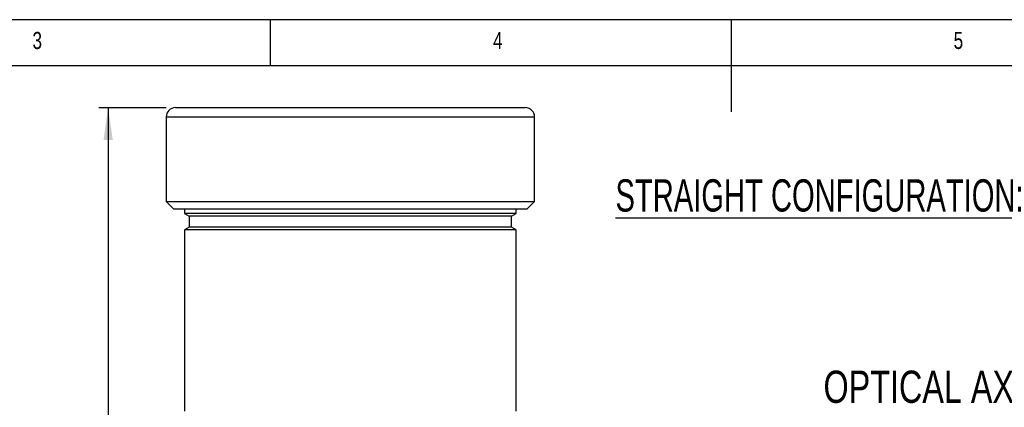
# Model space of a CAD drawing. Extents: x 5 to 415, y 5 to 292.
# Tile 24 of 29: x 133 to 240, y 250 to 292. Entities that reach past the tile are written whole.
import ezdxf

# ---------------------------------------------------------------- set-up
doc = ezdxf.new("R2010")
doc.units = 0
doc.layers.get('0').update_dxf_attribs({"linetype": 'CONTINUOUS'})
doc.styles.add('SLDTEXTSTYLE0', font='TXT', dxfattribs={"width": 0.75})
doc.dimstyles.new('SLDDIMSTYLE0', dxfattribs={"dimtxt": 3.5, "dimasz": 3.5, "dimexe": 0, "dimexo": 0.0625, "dimgap": 0.875, "dimtad": 1, "dimdec": 1, "dimrnd": 1e-09, "dimzin": 12, "dimtxsty": 'SLDTEXTSTYLE0', "dimsah": 1, "dimcen": 0.09, "dimazin": 3, "dimtfac": 1, "dimtdec": 1, "dimtofl": 0, "dimtmove": 0, "dimatfit": 3, "dimtolj": 1, "dimtzin": 12})

# ---------------------------------------------------------------- blocks, each defined once
blk = doc.blocks.new('SW_NOTE_4')
at = {"color": 0, "linetype": 'CONTINUOUS', "insert": (-30.62, 1.79), "char_height": 3.5, "attachment_point": 1, "style": 'SLDTEXTSTYLE0'}
blk.add_mtext('OPTICAL AXIS', dxfattribs=at)
blk = doc.blocks.new('_D_7')
at = {"color": 7, "linetype": 'CONTINUOUS'}
for p, q in [((148.68, 282.44), (141.38, 282.44)), ((142.38, 282.44), (142.38, 187.64)), ((171.37, 187.64), (141.38, 187.64))]:
    blk.add_line(p, q, dxfattribs=at)
for points in [[(142.38, 282.44), (141.88, 278.94), (142.88, 278.94)], [(142.38, 187.64), (142.88, 191.14), (141.88, 191.14)]]:
    blk.add_solid(points, dxfattribs=at)
at = {"color": 7, "linetype": 'CONTINUOUS', "insert": (137.87, 230.51), "char_height": 3.5, "attachment_point": 1, "rotation": 90, "style": 'SLDTEXTSTYLE0'}
blk.add_mtext('94,8', dxfattribs=at)

msp = doc.modelspace()

# ---------------------------------------------------------------- linework, layer by layer
at = {"color": 7, "linetype": 'CONTINUOUS'}
for p, q in [((415, 292), (5, 292)), ((160, 287), (160, 292)), ((210, 292), (210, 282)), ((409.996, 287), (9.996, 287)), ((149.681, 282.444), (187.681, 282.444)), ((148.681, 281.444), (148.681, 272.244)), ((188.681, 272.244), (188.681, 281.444)), ((148.681, 272.244), (149.481, 271.444)), ((148.681, 272.244), (188.681, 272.244)), ((187.881, 271.444), (188.681, 272.244)), ((149.481, 271.444), (187.881, 271.444)), ((150.681, 271.444), (150.681, 270.934)), ((150.681, 270.934), (151.181, 270.646)), ((184.27, 270.934), (150.681, 270.934)), ((151.181, 270.646), (151.181, 269.446)), ((183.837, 270.646), (151.181, 270.646)), ((186.181, 270.646), (183.837, 270.646)), ((186.681, 270.934), (184.27, 270.934)), ((186.181, 270.646), (186.681, 270.934)), ((186.181, 269.446), (186.181, 270.646)), ((186.681, 270.934), (186.681, 271.444)), ((151.181, 269.446), (150.681, 269.157)), ((183.837, 269.446), (151.181, 269.446)), ((186.181, 269.446), (183.837, 269.446)), ((186.681, 269.157), (186.181, 269.446)), ((150.681, 269.157), (150.681, 249.474)), ((184.27, 269.157), (150.681, 269.157)), ((186.681, 269.157), (184.27, 269.157)), ((186.681, 249.474), (186.681, 269.157))]:
    msp.add_line(p, q, dxfattribs=at)
at = {"color": 8, "linetype": 'CONTINUOUS'}
msp.add_line((148.681, 281.444), (188.681, 281.444), dxfattribs=at)
at = {"color": 7, "linetype": 'CONTINUOUS'}
for centre, start, end in [((149.681, 281.444), 90, 180), ((187.681, 281.444), 0, 90)]:
    msp.add_arc(centre, 1, start, end, dxfattribs=at)

# ---------------------------------------------------------------- block references
msp.add_blockref('SW_NOTE_4', (250.659, 252.086), dxfattribs=at)

# ---------------------------------------------------------------- texts
at = {"color": 7, "linetype": 'CONTINUOUS', "attachment_point": 1, "style": 'SLDTEXTSTYLE0'}
for s, insert, char_height in [('3', (134.167, 290.668), 1.852), ('4', (184.167, 290.668), 1.852), ('5', (234.167, 290.668), 1.852), ('\\LSTRAIGHT CONFIGURATION:', (197.44, 274.66), 3.5)]:
    msp.add_mtext(s, dxfattribs=dict(at, insert=insert, char_height=char_height))

# ---------------------------------------------------------------- dimensions: what is measured, and where the dimension line sits
at = {"color": 7, "linetype": 'CONTINUOUS'}
dim = msp.add_linear_dim(base=(142.377, 187.637), p1=(149.681, 282.444), p2=(172.371, 187.637), angle=90, dimstyle='SLDDIMSTYLE0', dxfattribs=at)
dim.commit()
dim.dimension.update_dxf_attribs({"geometry": '_D_7', "text_midpoint": (142.377, 235.04), "dimtype": 160})

doc.saveas('drawing.dxf')
